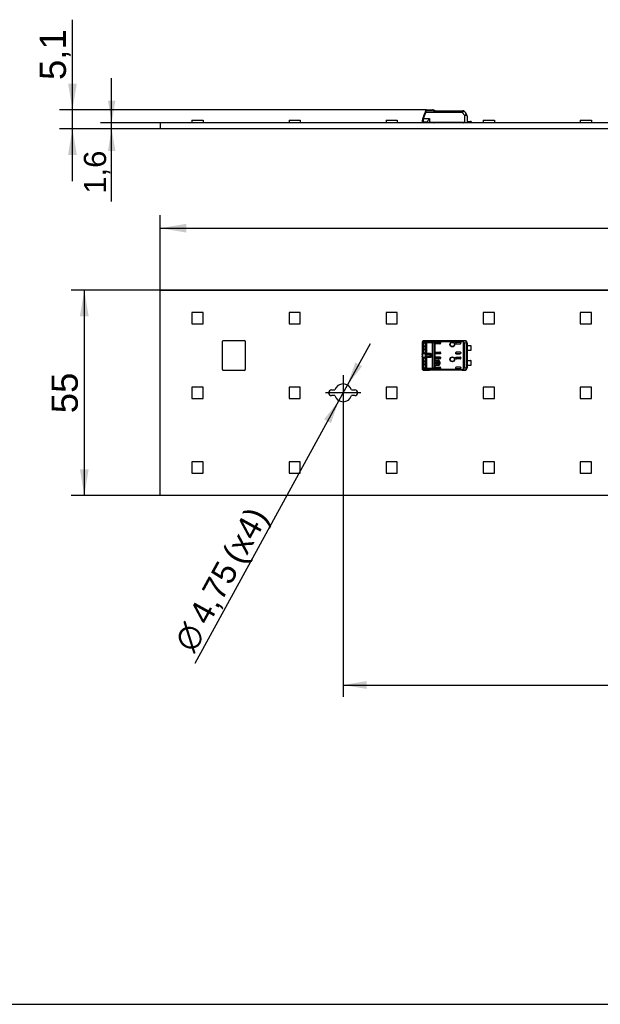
# Model space of a CAD drawing. Header units: millimetres. Extents: x 7 to 819, y 6 to 587.
# Tile 2 of 9: x 226 to 382, y 15 to 278. Entities that reach past the tile are written whole.
import ezdxf
from ezdxf.enums import TextEntityAlignment as Align
from ezdxf.lldxf.tags import DXFTag

# ---------------------------------------------------------------- set-up
doc = ezdxf.new("R2010")
doc.units = ezdxf.units.MM
doc.layers.add('Default', color=7, linetype='Continuous')
doc.layers.add('RECLED_280X55_33', color=7, linetype='Continuous')
doc.styles.add('SEACAD_Arial', font='arial.ttf')
doc.styles.add('SEACAD_Solid_Edge_ANSI1_Symbols', font='semeca1.ttf')
tags = doc.linetypes.add('CENTER2', pattern=[28.575, 19.05, -3.175, 3.175, -3.175]).pattern_tags.tags
tags[10:11] = [DXFTag(74, 4), DXFTag(75, 0), DXFTag(340, '0'), DXFTag(46, 0.0), DXFTag(50, 0.0), DXFTag(44, 0.0), DXFTag(45, 0.0)]
tags[8:9] = [DXFTag(74, 4), DXFTag(75, 0), DXFTag(340, '0'), DXFTag(46, 0.0), DXFTag(50, 0.0), DXFTag(44, 0.0), DXFTag(45, 0.0)]
tags[6:7] = [DXFTag(74, 4), DXFTag(75, 0), DXFTag(340, '0'), DXFTag(46, 0.0), DXFTag(50, 0.0), DXFTag(44, 0.0), DXFTag(45, 0.0)]
tags[4:5] = [DXFTag(74, 4), DXFTag(75, 0), DXFTag(340, '0'), DXFTag(46, 0.0), DXFTag(50, 0.0), DXFTag(44, 0.0), DXFTag(45, 0.0)]
doc.dimstyles.new('ISO', dxfattribs={"dimtxt": 5.95, "dimasz": 5.95, "dimexe": 2.975, "dimexo": 0, "dimgap": 1.4875, "dimtad": 1, "dimlfac": 0.333333, "dimtxsty": 'SEACAD_Arial', "dimblk1": '_SE_FILLED', "dimblk2": '_SE_FILLED', "dimsah": 1, "dimcen": 2.975, "dimadec": 0, "dimazin": 0, "dimtfac": 0.5, "dimtdec": 3, "dimtmove": 0, "dimatfit": 3, "dimfxl": 1, "dimtolj": 1, "dimarcsym": 0})

# ---------------------------------------------------------------- blocks, each defined once
blk = doc.blocks.new('SEANNOT_GROUP')
at = {"layer": 'Default', "color": 7, "linetype": 'CENTER2'}
for p, q in [((313.09, 183.06), (313.09, 173.61)), ((317.81, 178.34), (308.36, 178.34))]:
    blk.add_line(p, q, dxfattribs=at)
blk = doc.blocks.new('SE8')
at = {"layer": 'RECLED_280X55_33', "color": 7, "linetype": 'Continuous'}
for p, q in [((264.09, 205.84), (544.09, 205.84)), ((264.09, 150.84), (264.09, 205.84)), ((275.59, 199.84), (272.59, 199.84)), ((272.59, 199.84), (272.59, 196.84)), ((275.59, 196.84), (275.59, 199.84)), ((301.59, 199.84), (298.59, 199.84)), ((298.59, 199.84), (298.59, 196.84)), ((301.59, 196.84), (301.59, 199.84)), ((327.59, 199.84), (324.59, 199.84)), ((324.59, 199.84), (324.59, 196.84)), ((327.59, 196.84), (327.59, 199.84)), ((353.59, 199.84), (350.59, 199.84)), ((350.59, 199.84), (350.59, 196.84)), ((353.59, 196.84), (353.59, 199.84)), ((379.59, 199.84), (376.59, 199.84)), ((376.59, 199.84), (376.59, 196.84)), ((379.59, 196.84), (379.59, 199.84)), ((272.59, 196.84), (275.59, 196.84)), ((298.59, 196.84), (301.59, 196.84)), ((324.59, 196.84), (327.59, 196.84)), ((350.59, 196.84), (353.59, 196.84)), ((376.59, 196.84), (379.59, 196.84)), ((280.79, 184.54), (280.79, 192.14)), ((280.99, 192.34), (286.69, 192.34)), ((286.89, 192.14), (286.89, 184.54)), ((334.29, 191.88), (334.29, 191.13)), ((334.59, 191.09), (334.29, 191.13)), ((334.29, 191.13), (334.29, 190.69)), ((334.59, 190.69), (334.29, 190.69)), ((334.29, 190.69), (334.29, 189.99)), ((334.29, 189.99), (334.29, 189.58)), ((334.29, 189.99), (334.59, 189.99)), ((334.35, 192.04), (334.35, 191.48)), ((334.35, 191.48), (334.63, 191.41)), ((334.44, 192.08), (335.02, 192.06)), ((334.59, 191.09), (334.59, 190.69)), ((335.18, 190.69), (334.59, 190.69)), ((334.59, 190.69), (334.59, 189.99)), ((334.59, 189.99), (334.59, 189.59)), ((334.59, 189.99), (335.18, 189.99)), ((335.21, 192.26), (334.63, 192.28)), ((336.24, 192.28), (334.63, 192.28)), ((334.63, 191.8), (334.91, 191.7)), ((334.96, 191.8), (334.63, 191.8)), ((334.91, 191.7), (335.07, 191.7)), ((335.18, 189.49), (335.18, 191.19)), ((335.2, 188.92), (335.2, 191.75)), ((335.39, 191.75), (335.2, 191.75)), ((335.21, 192.26), (345, 192.26)), ((335.21, 192.26), (335.21, 192.26)), ((345, 192.26), (335.21, 192.26)), ((335.21, 192.26), (335.32, 192.1)), ((335.32, 192.1), (335.39, 191.88)), ((335.39, 191.88), (337.03, 191.88)), ((335.39, 191.88), (335.39, 191.75)), ((337.03, 191.75), (335.39, 191.75)), ((335.39, 191.75), (335.39, 188.92)), ((336.23, 192.28), (336.24, 192.28)), ((345.69, 192.29), (336.24, 192.29)), ((336.24, 192.29), (336.24, 192.28)), ((337.03, 191.75), (337.03, 191.88)), ((337.03, 184.92), (337.03, 191.75)), ((337.26, 191.97), (337.59, 192.17)), ((337.37, 191.83), (337.37, 184.84)), ((337.59, 192.17), (345.13, 192.17)), ((345.13, 191.99), (337.65, 191.99)), ((337.65, 191.97), (337.65, 191.69)), ((337.65, 191.65), (337.65, 191.69)), ((337.65, 191.65), (337.65, 189.03)), ((339.19, 191.89), (337.85, 191.89)), ((337.85, 191.89), (337.85, 191.89)), ((337.85, 191.89), (339.18, 191.89)), ((338.99, 191.45), (337.85, 191.45)), ((339.18, 191.89), (339.18, 191.64)), ((339.18, 191.89), (339.19, 191.89)), ((339.18, 191.64), (339.19, 191.65)), ((339.19, 191.89), (339.19, 191.65)), ((343.29, 191.59), (343.29, 191.89)), ((343.29, 191.89), (344.39, 191.89)), ((343.29, 191.89), (343.29, 191.89)), ((343.29, 191.59), (343.29, 191.89)), ((343.29, 191.89), (344.39, 191.89)), ((343.29, 191.59), (343.29, 191.59)), ((344.39, 191.39), (343.49, 191.39)), ((344.39, 191.89), (344.39, 191.89)), ((344.59, 191.69), (344.59, 191.59)), ((345.67, 192.27), (345, 192.26)), ((345, 192.26), (345, 192.26)), ((345.13, 191.99), (345.13, 192.17)), ((345.21, 192.15), (345.13, 191.99)), ((345.21, 192.15), (345.21, 192.16)), ((345.35, 185.01), (345.35, 191.66)), ((345.51, 191.66), (345.35, 191.66)), ((346.13, 191.67), (345.51, 191.66)), ((345.51, 191.66), (345.51, 185.01)), ((345.67, 192.27), (345.69, 192.29)), ((346.27, 191.67), (346.13, 191.67)), ((346.13, 185), (346.13, 191.67)), ((346.29, 191.69), (346.27, 191.69)), ((346.27, 191.69), (346.27, 191.67)), ((346.27, 191.67), (346.27, 185)), ((346.27, 191.67), (346.27, 191.67)), ((346.28, 189.71), (346.28, 190.96)), ((346.28, 190.96), (347.24, 190.96)), ((346.29, 191.69), (346.29, 190.96)), ((347.39, 189.76), (347.39, 190.91)), ((334.29, 189.55), (334.59, 189.59)), ((334.29, 189.58), (334.29, 189.55)), ((334.29, 189.55), (334.29, 188.76)), ((334.29, 188.73), (334.29, 188.76)), ((334.29, 187.92), (334.29, 187.94)), ((334.29, 187.92), (334.29, 187.13)), ((334.59, 187.09), (334.29, 187.13)), ((334.29, 187.13), (334.29, 186.69)), ((334.35, 189.19), (334.63, 189.26)), ((334.35, 189.19), (334.35, 187.48)), ((334.35, 187.48), (334.63, 187.41)), ((334.91, 188.97), (334.63, 188.87)), ((334.63, 188.87), (334.96, 188.88)), ((334.63, 187.8), (334.91, 187.7)), ((334.96, 187.8), (334.63, 187.8)), ((335.07, 188.98), (334.91, 188.97)), ((334.91, 187.7), (335.07, 187.7)), ((335.18, 185.49), (335.18, 187.19)), ((335.2, 188.92), (335.39, 188.92)), ((335.2, 184.92), (335.2, 187.75)), ((335.39, 187.75), (335.2, 187.75)), ((335.39, 188.8), (335.32, 188.58)), ((335.32, 188.58), (336.39, 188.58)), ((336.39, 188.09), (335.32, 188.09)), ((335.32, 188.09), (335.39, 187.88)), ((335.39, 188.92), (336.39, 188.92)), ((335.39, 188.92), (335.39, 188.8)), ((336.39, 188.8), (335.39, 188.8)), ((335.39, 187.88), (335.39, 187.75)), ((335.39, 187.88), (336.39, 187.88)), ((336.39, 187.75), (335.39, 187.75)), ((335.39, 187.75), (335.39, 184.92)), ((336.39, 188.8), (336.39, 188.92)), ((336.39, 188.58), (336.39, 188.8)), ((336.39, 188.09), (336.39, 188.58)), ((336.39, 187.88), (336.39, 188.09)), ((336.39, 187.75), (336.39, 187.88)), ((336.52, 188), (336.58, 188.23)), ((336.78, 188.48), (336.58, 188.45)), ((336.59, 188.33), (336.58, 188.45)), ((336.78, 188.2), (336.58, 188.23)), ((336.59, 188.31), (336.59, 188.33)), ((336.78, 188.48), (336.78, 188.2)), ((337.65, 188.98), (337.65, 189.03)), ((337.65, 188.98), (337.65, 187.69)), ((337.65, 187.65), (337.65, 187.69)), ((337.65, 187.65), (337.65, 185.03)), ((337.85, 189.23), (338.99, 189.23)), ((339.19, 188.78), (337.85, 188.78)), ((337.85, 188.78), (337.85, 188.78)), ((339.18, 188.78), (337.85, 188.78)), ((339.19, 187.89), (337.85, 187.89)), ((337.85, 187.89), (337.85, 187.89)), ((337.85, 187.89), (339.18, 187.89)), ((338.99, 187.45), (337.85, 187.45)), ((339.18, 188.78), (339.18, 189.03)), ((339.18, 189.03), (339.19, 189.03)), ((339.18, 188.78), (339.19, 188.78)), ((339.18, 187.64), (339.18, 187.89)), ((339.18, 187.89), (339.19, 187.89)), ((339.18, 187.64), (339.19, 187.65)), ((339.19, 189.03), (339.19, 188.78)), ((339.19, 187.89), (339.19, 187.65)), ((343.29, 188.78), (343.29, 189.09)), ((343.29, 189.09), (343.29, 188.78)), ((343.29, 189.09), (343.29, 189.09)), ((344.39, 188.78), (343.29, 188.78)), ((343.29, 188.78), (344.39, 188.78)), ((343.29, 188.78), (343.29, 188.78)), ((343.29, 187.59), (343.29, 187.89)), ((343.29, 187.89), (344.39, 187.89)), ((343.29, 187.89), (343.29, 187.59)), ((343.29, 187.89), (344.39, 187.89)), ((343.29, 187.89), (343.29, 187.89)), ((343.29, 187.59), (343.29, 187.59)), ((343.49, 189.29), (344.39, 189.29)), ((344.39, 187.39), (343.49, 187.39)), ((344.39, 188.78), (344.39, 188.78)), ((344.39, 187.89), (344.39, 187.89)), ((344.59, 189.09), (344.59, 188.98)), ((344.59, 187.69), (344.59, 187.59)), ((346.28, 189.71), (347.24, 189.71)), ((346.29, 189.71), (346.29, 186.96)), ((334.59, 186.69), (334.29, 186.69)), ((334.29, 186.69), (334.29, 185.99)), ((334.29, 185.99), (334.59, 185.99)), ((334.29, 185.99), (334.29, 185.58)), ((334.29, 185.55), (334.59, 185.59)), ((334.29, 185.58), (334.29, 185.55)), ((334.29, 185.55), (334.29, 184.79)), ((334.63, 185.27), (334.35, 185.2)), ((334.35, 185.19), (334.35, 184.64)), ((335.02, 184.61), (334.44, 184.6)), ((334.59, 187.09), (334.59, 186.69)), ((335.18, 186.69), (334.59, 186.69)), ((334.59, 186.69), (334.59, 185.99)), ((334.59, 185.99), (334.59, 185.59)), ((334.59, 185.99), (335.18, 185.99)), ((334.91, 184.97), (334.63, 184.87)), ((334.63, 184.87), (334.96, 184.88)), ((335.07, 184.98), (334.91, 184.97)), ((335.2, 184.92), (335.39, 184.92)), ((335.32, 184.57), (335.21, 184.42)), ((335.39, 184.8), (335.32, 184.57)), ((335.39, 184.92), (337.03, 184.92)), ((335.39, 184.92), (335.39, 184.8)), ((335.39, 184.8), (337.03, 184.8)), ((337.03, 184.8), (337.03, 184.92)), ((337.59, 184.5), (337.26, 184.7)), ((337.65, 184.7), (337.37, 184.84)), ((345.13, 184.5), (337.59, 184.5)), ((337.65, 184.98), (337.65, 185.03)), ((337.65, 184.98), (337.65, 184.7)), ((337.65, 184.7), (337.65, 184.68)), ((337.65, 184.68), (345.13, 184.68)), ((337.73, 185.84), (337.73, 186.84)), ((337.75, 186.84), (337.73, 186.84)), ((337.73, 185.84), (337.75, 185.84)), ((337.75, 185.84), (337.75, 186.84)), ((337.83, 186.27), (337.83, 186.41)), ((337.83, 186.41), (337.94, 186.41)), ((337.94, 186.27), (337.83, 186.27)), ((337.85, 185.23), (338.99, 185.23)), ((339.19, 184.78), (337.85, 184.78)), ((337.85, 184.78), (339.18, 184.78)), ((337.85, 184.78), (337.85, 184.78)), ((337.95, 187.06), (338.55, 187.06)), ((337.95, 187.06), (337.95, 187.04)), ((337.95, 187.04), (338.55, 187.04)), ((338.55, 185.64), (337.95, 185.64)), ((337.95, 185.64), (337.95, 185.61)), ((338.55, 185.61), (337.95, 185.61)), ((338.06, 186.41), (338.47, 186.41)), ((338.47, 186.27), (338.06, 186.27)), ((338.19, 186.14), (338.19, 186.01)), ((338.35, 186.01), (338.35, 186.14)), ((338.55, 187.04), (338.55, 187.06)), ((338.55, 185.61), (338.55, 185.64)), ((338.6, 186.41), (338.7, 186.41)), ((338.7, 186.27), (338.6, 186.27)), ((338.7, 186.41), (338.7, 186.83)), ((338.7, 186.83), (338.83, 186.83)), ((338.7, 185.85), (338.7, 186.27)), ((338.83, 185.85), (338.7, 185.85)), ((338.83, 186.83), (338.83, 185.85)), ((338.98, 186.64), (338.95, 186.64)), ((338.95, 186.64), (338.95, 186.04)), ((338.95, 186.04), (338.98, 186.04)), ((338.98, 186.64), (338.98, 186.04)), ((339.18, 185.03), (339.18, 184.78)), ((339.18, 185.03), (339.19, 185.03)), ((339.18, 184.78), (339.19, 184.78)), ((339.19, 185.03), (339.19, 184.78)), ((343.29, 184.78), (343.29, 185.09)), ((343.29, 185.09), (343.29, 185.09)), ((343.29, 184.78), (343.29, 185.09)), ((344.39, 184.78), (343.29, 184.78)), ((343.29, 184.78), (344.39, 184.78)), ((343.29, 184.78), (343.29, 184.78)), ((343.49, 185.29), (344.39, 185.29)), ((344.39, 184.78), (344.39, 184.78)), ((344.59, 185.09), (344.59, 184.98)), ((345.13, 184.5), (345.13, 184.68)), ((345.21, 184.52), (345.13, 184.68)), ((345.35, 185.01), (345.51, 185.01)), ((345.51, 185.01), (346.13, 185)), ((346.13, 185), (346.27, 185)), ((346.27, 185), (346.27, 185)), ((346.27, 185), (346.27, 184.99)), ((346.27, 184.99), (346.29, 184.99)), ((346.28, 185.71), (346.28, 186.96)), ((346.28, 186.96), (347.24, 186.96)), ((346.28, 185.71), (347.24, 185.71)), ((346.29, 185.71), (346.29, 184.99)), ((347.39, 185.76), (347.39, 186.91)), ((286.69, 184.34), (280.99, 184.34)), ((334.63, 184.4), (335.21, 184.41)), ((334.63, 184.4), (336.24, 184.4)), ((335.21, 184.42), (335.21, 184.41)), ((345, 184.42), (335.21, 184.42)), ((345, 184.41), (335.21, 184.41)), ((336.24, 184.4), (336.23, 184.4)), ((336.24, 184.4), (336.24, 184.39)), ((345.69, 184.39), (336.24, 184.39)), ((345, 184.41), (345, 184.42)), ((345, 184.41), (345.67, 184.4)), ((345.69, 184.39), (345.67, 184.4)), ((275.59, 179.84), (272.59, 179.84)), ((272.59, 179.84), (272.59, 176.84)), ((275.59, 176.84), (275.59, 179.84)), ((301.59, 179.84), (298.59, 179.84)), ((298.59, 179.84), (298.59, 176.84)), ((301.59, 176.84), (301.59, 179.84)), ((327.59, 179.84), (324.59, 179.84)), ((324.59, 179.84), (324.59, 176.84)), ((327.59, 176.84), (327.59, 179.84)), ((353.59, 179.84), (350.59, 179.84)), ((350.59, 179.84), (350.59, 176.84)), ((353.59, 176.84), (353.59, 179.84)), ((379.59, 179.84), (376.59, 179.84)), ((376.59, 179.84), (376.59, 176.84)), ((379.59, 176.84), (379.59, 179.84)), ((272.59, 176.84), (275.59, 176.84)), ((298.59, 176.84), (301.59, 176.84)), ((309.96, 179.09), (310.83, 179.09)), ((310.83, 177.59), (309.96, 177.59)), ((315.34, 179.09), (316.21, 179.09)), ((316.21, 177.59), (315.34, 177.59)), ((324.59, 176.84), (327.59, 176.84)), ((350.59, 176.84), (353.59, 176.84)), ((376.59, 176.84), (379.59, 176.84)), ((275.59, 159.84), (272.59, 159.84)), ((272.59, 159.84), (272.59, 156.84)), ((275.59, 156.84), (275.59, 159.84)), ((301.59, 159.84), (298.59, 159.84)), ((298.59, 159.84), (298.59, 156.84)), ((301.59, 156.84), (301.59, 159.84)), ((327.59, 159.84), (324.59, 159.84)), ((324.59, 159.84), (324.59, 156.84)), ((327.59, 156.84), (327.59, 159.84)), ((353.59, 159.84), (350.59, 159.84)), ((350.59, 159.84), (350.59, 156.84)), ((353.59, 156.84), (353.59, 159.84)), ((379.59, 159.84), (376.59, 159.84)), ((376.59, 159.84), (376.59, 156.84)), ((379.59, 156.84), (379.59, 159.84)), ((272.59, 156.84), (275.59, 156.84)), ((298.59, 156.84), (301.59, 156.84)), ((324.59, 156.84), (327.59, 156.84)), ((350.59, 156.84), (353.59, 156.84)), ((376.59, 156.84), (379.59, 156.84)), ((544.09, 150.84), (264.09, 150.84))]:
    blk.add_line(p, q, dxfattribs=at)
for centre, radius in [((342.34, 191.29), 0.657), ((342.34, 191.29), 0.586), ((342.34, 191.29), 0.552), ((342.34, 191.29), 0.55), ((342.34, 187.29), 0.657), ((342.34, 187.29), 0.586), ((342.34, 187.29), 0.552), ((342.34, 187.29), 0.55)]:
    blk.add_circle(centre, radius, dxfattribs=at)
for centre, radius, start, end in [((280.99, 192.14), 0.2, 90, 179.9987), ((286.69, 192.14), 0.2, 0, 90), ((335.03, 191.18), 0.741, 156.3608, 184.2684), ((334.65, 191.92), 0.364, 133.708, 182.4186), ((334.51, 192.06), 0.167, 132.1293, 188.1629), ((334.63, 191.94), 0.333, 89.1659, 133.9876), ((334.64, 192.08), 0.195, 92.0087, 181.5161), ((335.7, 191.1), 1.12, 164.1161, 180.7254), ((335.23, 192.05), 0.207, 95.1481, 176.8921), ((334.82, 191.78), 0.346, 26.1713, 53.8588), ((335.37, 191.86), 0.252, 101.6615, 161.5714), ((334.3, 191.5), 0.934, 15.762, 27.932), ((335.42, 191.63), 0.249, 96.8293, 150.7266), ((337.01, 192.25), 0.368, 273.1464, 312.1822), ((337.02, 192.58), 0.829, 270.6971, 294.9695), ((338.14, 190.68), 1.39, 110.5133, 123.6746), ((337.23, 191.95), 0.427, 6.3279, 31.9726), ((344.39, 191.59), 0.2, 270, 0), ((345.13, 191.96), 0.213, 68.6596, 92.1387), ((344.91, 191.65), 0.593, 1.8595, 59.9225), ((345.67, 191.67), 0.6, 0.0044, 89.9972), ((347.24, 190.71), 0.25, 53.1301, 90), ((347.24, 189.96), 0.25, 270, 306.8699), ((335.04, 189.49), 0.758, 175.9497, 203.3956), ((335.03, 187.18), 0.742, 156.3726, 184.2627), ((332.45, 188.34), 1.88, 347.923, 12.103), ((332.06, 188.34), 2.26, 350.3484, 9.6847), ((335.57, 189.55), 0.986, 178.1205, 197.0508), ((335.7, 187.1), 1.12, 164.1159, 180.7245), ((336.16, 188.34), 1.1, 158.1484, 201.8517), ((334.28, 189.18), 0.962, 333.0574, 344.1819), ((335.37, 188.83), 0.253, 199.2531, 258.4293), ((335.37, 187.84), 0.253, 101.5705, 160.7471), ((335.42, 189.04), 0.249, 209.2767, 263.1684), ((335.42, 187.63), 0.249, 96.8284, 150.7273), ((335.92, 188.29), 0.668, 354.1343, 1.3005), ((344.39, 189.09), 0.2, 0, 90), ((344.39, 187.59), 0.2, 270, 0), ((280.99, 184.54), 0.2, 179.9987, 270.0009), ((286.69, 184.54), 0.2, 270.0009, 0), ((335.03, 185.49), 0.741, 175.7637, 203.6318), ((334.67, 184.76), 0.378, 189.6947, 217.3605), ((334.63, 184.73), 0.334, 226.1008, 270.7779), ((334.64, 184.59), 0.195, 178.4846, 267.9947), ((335.55, 185.55), 0.97, 178.0249, 197.1465), ((334.82, 184.89), 0.346, 306.1301, 333.8376), ((335.23, 184.62), 0.207, 183.1147, 264.8365), ((334.3, 185.18), 0.935, 332.0828, 344.2359), ((335.38, 184.83), 0.262, 199.7317, 257.0474), ((335.42, 185.04), 0.249, 209.2716, 263.1726), ((337.02, 184.09), 0.832, 65.0685, 89.2655), ((337.01, 184.43), 0.363, 47.5953, 87.0776), ((337, 185.02), 0.416, 308.9398, 334.2406), ((336.82, 184.85), 0.848, 335.6734, 348.4245), ((337.95, 186.84), 0.226, 90, 180), ((337.95, 185.84), 0.226, 180, 270), ((337.95, 186.84), 0.2, 90, 180), ((337.95, 185.84), 0.2, 180, 270), ((338.27, 186.34), 0.337, 11.3273, 168.6727), ((338.27, 186.34), 0.337, 191.3273, 255.7958), ((338.27, 186.34), 0.217, 17.7847, 162.2153), ((338.27, 186.34), 0.217, 197.7847, 247.568), ((338.27, 186.34), 0.337, 284.2042, 348.6727), ((338.27, 186.34), 0.217, 292.432, 342.2153), ((338.55, 186.64), 0.426, 0, 90), ((338.55, 186.64), 0.4, 0, 90), ((338.55, 186.04), 0.4, 270, 0), ((338.55, 186.04), 0.426, 270, 0), ((344.39, 185.09), 0.2, 0, 90), ((345.14, 184.71), 0.213, 267.5513, 291.0362), ((344.93, 185.02), 0.581, 299.457, 358.84), ((345.67, 185), 0.6, 270.004, 359.9956), ((347.24, 186.71), 0.25, 53.1301, 90), ((347.24, 185.96), 0.25, 270, 306.8699), ((313.09, 178.34), 2.38, 18.4085, 161.5915), ((309.96, 178.34), 0.75, 90, 270), ((313.09, 178.34), 2.38, 198.4085, 341.5915), ((316.21, 178.34), 0.75, 270, 90)]:
    blk.add_arc(centre, radius, start, end, dxfattribs=at)
for centre, major_axis, ratio, start_param, end_param in [((334.49, 191.88), (-0.2, 0), 0.754543, 5.9935, 6.283069), ((334.44, 191.18), (0, -0.9), 0.34204, 3.132956, 3.443098), ((335.21, 192.06), (-0.005, -0.2), 0.939661, 3.166998, 4.734915), ((336.24, 191.69), (0, -0.6), 0.999962, 3.141593, 3.321418), ((337.85, 191.69), (0, -0.2), 0.999994, 3.141593, 4.712389), ((337.85, 191.69), (0, -0.2), 0.999994, 3.141593, 4.712389), ((337.85, 191.65), (0, -0.2), 0.999848, 4.712389, 6.283185), ((338.99, 191.65), (-0.141, -0.141), 0.999695, 0.785246, 2.356347), ((338.98, 191.64), (-0.141, -0.141), 0.999695, 1.570796, 2.356347), ((343.49, 191.59), (0.2, 0), 0.999848, 3.141593, 4.712389), ((343.49, 191.59), (0.2, 0), 0.999848, 3.141593, 4.712389), ((344.39, 191.69), (0, -0.2), 0.999994, 1.570796, 3.141593), ((344.39, 191.69), (0, -0.2), 0.999994, 1.57081, 3.141593), ((345.67, 191.67), (0.006, -0.6), 0.766027, 1.562157, 3.128038), ((345.69, 191.69), (-0.424, -0.424), 0.999924, 2.356207, 3.926956), ((334.96, 187.14), (0, 0.938), 0.34202, -0.859272, -0.576897), ((336.39, 188.42), (-0.2, 0), 0.821429, 3.324107, 4.712389), ((336.39, 188.25), (0.2, 0), 0.821429, 4.712389, 6.100671), ((337.85, 189.03), (0, 0.2), 0.999848, 0, 1.570796), ((337.85, 188.98), (0, 0.2), 0.999994, 1.570796, 3.141593), ((337.85, 188.98), (0, 0.2), 0.999994, 1.570796, 3.141593), ((337.85, 187.69), (0, -0.2), 0.999994, 3.141593, 4.712389), ((337.85, 187.69), (0, -0.2), 0.999994, 3.141593, 4.712389), ((337.85, 187.65), (0, -0.2), 0.999848, 4.712389, 6.283185), ((338.99, 189.03), (-0.141, 0.141), 0.999695, 3.926838, 5.497939), ((338.99, 187.65), (-0.141, -0.141), 0.999695, 0.785246, 2.356347), ((338.98, 189.03), (-0.141, 0.141), 0.999695, 3.926838, 4.712389), ((338.98, 187.64), (-0.141, -0.141), 0.999695, 1.570796, 2.356347), ((343.49, 189.09), (0.2, 0), 0.999848, 1.570796, 3.141593), ((343.49, 189.09), (0.2, 0), 0.999848, 1.570796, 3.141593), ((343.49, 187.59), (0.2, 0), 0.999848, 3.141593, 4.712389), ((343.49, 187.59), (0.2, 0), 0.999848, 3.141593, 4.712389), ((344.39, 188.98), (0, 0.2), 0.999994, 3.141593, 4.712389), ((344.39, 188.98), (0, 0.2), 0.999994, 3.141593, 4.712389), ((344.39, 187.69), (0, -0.2), 0.999994, 1.570796, 3.141593), ((344.39, 187.69), (0, -0.2), 0.999994, 1.570796, 3.141593), ((334.53, 184.64), (0.134, 0.148), 0.8975, 2.254597, 3.141388), ((334.44, 185.5), (0.001, 0.902), 0.342128, 2.840825, 3.150345), ((335.21, 184.61), (0.005, -0.2), 0.939661, 4.689874, 6.25773), ((337.85, 185.03), (0, 0.2), 0.999848, 0, 1.570796), ((337.85, 184.98), (0, 0.2), 0.999994, 1.570796, 3.141593), ((337.85, 184.98), (0, 0.2), 0.999994, 1.570796, 3.141593), ((338.99, 185.03), (-0.141, 0.141), 0.999695, 3.926839, 5.497939), ((338.98, 185.03), (-0.141, 0.141), 0.999695, 3.932239, 4.712389), ((343.49, 185.09), (0.2, 0), 0.999848, 1.570796, 3.141593), ((343.49, 185.09), (0.2, 0), 0.999848, 1.570796, 3.141593), ((344.39, 184.98), (0, 0.2), 0.999994, 3.141593, 4.712389), ((344.39, 184.98), (0, 0.2), 0.999994, 3.141593, 4.712375), ((345.67, 185), (-0.006, -0.6), 0.766027, 0.013567, 1.579437), ((345.69, 184.99), (-0.424, 0.424), 0.999924, 2.35623, 3.926978), ((336.24, 184.99), (0, -0.6), 0.999962, 6.103357, 6.283185)]:
    blk.add_ellipse(centre, major_axis=major_axis, ratio=ratio, start_param=start_param, end_param=end_param, dxfattribs=at)
for points, degree, knots in [([(334.35, 192.04), (334.34, 192.03), (334.32, 192.02), (334.31, 191.99), (334.29, 191.96), (334.29, 191.92), (334.29, 191.9), (334.29, 191.88)], 3, [0, 0, 0, 0, 0.206395, 0.408543, 0.607471, 0.804252, 1, 1, 1, 1]), ([(334.91, 191.7), (334.9, 191.7), (334.87, 191.7), (334.83, 191.68), (334.8, 191.66), (334.75, 191.61), (334.69, 191.54), (334.65, 191.45), (334.63, 191.41)], 3, [0, 0, 0, 0, 0.13162, 0.259649, 0.384096, 0.504969, 0.752582, 1, 1, 1, 1]), ([(334.96, 191.8), (335.05, 191.79), (335.12, 191.62), (335.18, 191.44), (335.18, 191.19)], 2, [0, 0, 0, 0.5, 0.5, 1, 1, 1]), ([(345.13, 192.17), (345.12, 192.18), (345.12, 192.2), (345.1, 192.23), (345.08, 192.24), (345.04, 192.25), (345.01, 192.26), (345, 192.26)], 3, [0, 0, 0, 0, 0.264912, 0.488067, 0.676456, 0.841557, 1, 1, 1, 1]), ([(345, 192.26), (345.01, 192.26), (345.04, 192.26), (345.08, 192.26), (345.11, 192.25), (345.15, 192.23), (345.18, 192.21), (345.2, 192.18), (345.21, 192.16)], 3, [0, 0, 0, 0, 0.122214, 0.238699, 0.352338, 0.466231, 0.68875, 1, 1, 1, 1]), ([(334.63, 189.26), (334.64, 189.24), (334.66, 189.2), (334.69, 189.14), (334.73, 189.09), (334.77, 189.04), (334.82, 189), (334.86, 188.98), (334.9, 188.98), (334.91, 188.97)], 3, [0, 0, 0, 0, 0.119189, 0.246257, 0.381214, 0.524065, 0.674813, 0.833458, 1, 1, 1, 1]), ([(334.91, 187.7), (334.9, 187.7), (334.87, 187.7), (334.83, 187.68), (334.8, 187.66), (334.75, 187.61), (334.69, 187.54), (334.65, 187.45), (334.63, 187.41)], 3, [0, 0, 0, 0, 0.13162, 0.259649, 0.384096, 0.504969, 0.752582, 1, 1, 1, 1]), ([(335.18, 189.49), (335.18, 189.24), (335.12, 189.06), (335.05, 188.88), (334.96, 188.88)], 2, [0, 0, 0, 0.5, 0.5, 1, 1, 1]), ([(334.96, 187.8), (335.05, 187.79), (335.12, 187.62), (335.18, 187.44), (335.18, 187.19)], 2, [0, 0, 0, 0.5, 0.5, 1, 1, 1]), ([(335.32, 188.58), (335.31, 188.57), (335.3, 188.55), (335.28, 188.51), (335.26, 188.47), (335.25, 188.42), (335.25, 188.37), (335.25, 188.31), (335.25, 188.26), (335.26, 188.21), (335.28, 188.16), (335.3, 188.12), (335.31, 188.1), (335.32, 188.09)], 3, [0, 0, 0, 0, 0.095482, 0.187791, 0.277611, 0.365684, 0.452798, 0.539767, 0.627407, 0.716518, 0.80786, 0.90214, 1, 1, 1, 1]), ([(336.39, 188.92), (336.53, 188.91), (336.64, 188.79), (336.69, 188.73), (336.73, 188.65), (336.76, 188.57), (336.78, 188.48)], 2, [0, 0, 0, 0.5, 0.5, 0.75, 0.75, 1, 1, 1]), ([(336.58, 188.45), (336.58, 188.47), (336.57, 188.52), (336.55, 188.6), (336.52, 188.66), (336.49, 188.72), (336.46, 188.76), (336.42, 188.79), (336.4, 188.79), (336.39, 188.8)], 3, [0, 0, 0, 0, 0.180622, 0.363866, 0.549849, 0.69593, 0.816556, 0.915955, 1, 1, 1, 1]), ([(336.78, 188.2), (336.74, 188.01), (336.64, 187.89), (336.59, 187.83), (336.52, 187.79), (336.46, 187.76), (336.39, 187.75)], 2, [0, 0, 0, 0.5, 0.5, 0.75, 0.75, 1, 1, 1]), ([(336.39, 187.88), (336.39, 187.88), (336.41, 187.88), (336.43, 187.89), (336.46, 187.91), (336.49, 187.95), (336.5, 187.98), (336.52, 188)], 3, [0, 0, 0, 0, 0.116292, 0.245911, 0.39736, 0.643352, 1, 1, 1, 1]), ([(334.29, 184.79), (334.29, 184.78), (334.29, 184.74), (334.3, 184.7), (334.32, 184.66), (334.34, 184.65), (334.35, 184.64)], 3, [0, 0, 0, 0, 0.244606, 0.491396, 0.742515, 1, 1, 1, 1]), ([(334.63, 184.87), (334.55, 184.87), (334.48, 184.96), (334.4, 185.04), (334.35, 185.19)], 2, [0, 0, 0, 0.5, 0.5, 1, 1, 1]), ([(334.63, 185.27), (334.64, 185.24), (334.66, 185.2), (334.69, 185.14), (334.73, 185.09), (334.77, 185.04), (334.82, 185), (334.86, 184.98), (334.9, 184.98), (334.91, 184.97)], 3, [0, 0, 0, 0, 0.119171, 0.246227, 0.381178, 0.524029, 0.674783, 0.83344, 1, 1, 1, 1]), ([(335.18, 185.49), (335.18, 185.24), (335.12, 185.06), (335.05, 184.88), (334.96, 184.88)], 2, [0, 0, 0, 0.5, 0.5, 1, 1, 1]), ([(345.21, 184.52), (345.2, 184.5), (345.19, 184.48), (345.16, 184.45), (345.13, 184.43), (345.08, 184.41), (345.03, 184.41), (345, 184.41)], 3, [0, 0, 0, 0, 0.233305, 0.418726, 0.557587, 0.771407, 1, 1, 1, 1]), ([(345, 184.42), (345.01, 184.42), (345.03, 184.42), (345.06, 184.42), (345.08, 184.43), (345.1, 184.44), (345.11, 184.46), (345.12, 184.48), (345.12, 184.49), (345.13, 184.5)], 3, [0, 0, 0, 0, 0.113395, 0.227464, 0.348898, 0.483291, 0.634809, 0.806373, 1, 1, 1, 1])]:
    blk.add_open_spline(points, degree=degree, knots=knots, dxfattribs=at)
for points, degree in [([(334.35, 191.48), (334.46, 191.8), (334.63, 191.8)], 2), ([(337.65, 191.97), (337.65, 191.98), (337.65, 191.98), (337.65, 191.99), (337.65, 191.99), (337.65, 191.99)], 3), ([(345.13, 191.99), (345.18, 191.96), (345.26, 191.9), (345.33, 191.79), (345.35, 191.71), (345.35, 191.66)], 3), ([(334.63, 188.87), (334.46, 188.87), (334.35, 189.19)], 2), ([(334.35, 187.48), (334.46, 187.8), (334.63, 187.8)], 2), ([(345.35, 185.01), (345.35, 184.96), (345.33, 184.88), (345.26, 184.77), (345.18, 184.71), (345.13, 184.68)], 3)]:
    blk.add_open_spline(points, degree=degree, dxfattribs=at)
blk.add_rational_spline([(337.37, 191.83), (337.34, 191.89), (337.3, 191.94), (337.26, 191.97)], [1.05939443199, 0.980194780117, 0.980201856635, 1.05941566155], degree=3, dxfattribs=at)
blk = doc.blocks.new('SE9')
at = {"layer": 'RECLED_280X55_33', "color": 7, "linetype": 'Continuous'}
for p, q in [((335.02, 253.43), (334.44, 251.83)), ((334.63, 251.77), (335.21, 253.37)), ((334.96, 253.26), (334.63, 252.36)), ((335.13, 253.72), (335.02, 253.43)), ((335.2, 253.93), (335.13, 253.72)), ((335.21, 253.41), (335.21, 253.37)), ((345, 253.41), (335.21, 253.41)), ((345, 253.37), (335.21, 253.37)), ((335.39, 254.06), (336.39, 254.06)), ((335.39, 254.06), (337.03, 254.06)), ((335.39, 254.06), (335.39, 254.01)), ((335.39, 254.01), (337.03, 254.01)), ((337.03, 254.01), (337.03, 254.06)), ((337.65, 253.76), (337.37, 253.95)), ((345.13, 253.65), (337.59, 253.65)), ((337.65, 253.76), (345.13, 253.76)), ((345, 253.37), (345, 253.41)), ((345, 253.37), (345.67, 252.57)), ((345.13, 253.65), (345.13, 253.76)), ((345.35, 253.76), (345.13, 253.76)), ((345.51, 253.69), (345.82, 253.32)), ((346.13, 252.95), (345.82, 253.32)), ((462.04, 252.95), (462.67, 253.69)), ((462.35, 253.32), (462.04, 252.95)), ((462.5, 252.57), (463.17, 253.37)), ((463.05, 253.76), (462.82, 253.76)), ((463.05, 253.76), (470.52, 253.76)), ((463.05, 253.76), (463.05, 253.65)), ((470.58, 253.65), (463.05, 253.65)), ((463.17, 253.41), (463.17, 253.37)), ((463.17, 253.41), (472.96, 253.41)), ((472.96, 253.37), (463.17, 253.37)), ((470.8, 253.95), (470.52, 253.76)), ((471.14, 254.06), (472.78, 254.06)), ((471.14, 254.06), (471.14, 254.01)), ((472.78, 254.01), (471.14, 254.01)), ((471.79, 254.06), (472.78, 254.06)), ((472.78, 254.01), (472.78, 254.06)), ((472.96, 253.37), (472.96, 253.41)), ((472.96, 253.37), (473.54, 251.77)), ((473.04, 253.72), (472.97, 253.93)), ((473.15, 253.43), (473.04, 253.72)), ((473.15, 253.43), (473.15, 253.42)), ((473.73, 251.83), (473.15, 253.43)), ((473.54, 252.36), (473.21, 253.26)), ((544.09, 250.61), (264.09, 250.61)), ((264.09, 250.61), (264.09, 249.01)), ((272.59, 251.27), (272.59, 250.61)), ((272.59, 251.27), (275.59, 251.27)), ((275.59, 251.27), (275.59, 250.61)), ((298.59, 251.27), (298.59, 250.61)), ((298.59, 251.27), (301.59, 251.27)), ((301.59, 251.27), (301.59, 250.61)), ((324.59, 251.27), (324.59, 250.61)), ((324.59, 251.27), (327.59, 251.27)), ((327.59, 251.27), (327.59, 250.61)), ((334.29, 251.27), (334.29, 251.23)), ((334.29, 251.23), (334.29, 250.96)), ((334.34, 250.71), (334.34, 250.83)), ((334.34, 250.71), (334.34, 250.61)), ((334.44, 251.83), (334.35, 251.58)), ((334.49, 251.1), (334.49, 250.76)), ((335.64, 250.76), (334.49, 250.76)), ((334.63, 251.77), (336.24, 251.77)), ((335.64, 250.66), (335.64, 250.85)), ((335.64, 250.66), (336.24, 250.66)), ((336.04, 250.61), (336.04, 250.66)), ((336.24, 251.77), (336.23, 251.76)), ((336.24, 251.77), (336.24, 250.66)), ((345.69, 250.66), (336.24, 250.66)), ((336.64, 250.66), (336.69, 250.61)), ((336.77, 250.66), (336.77, 250.61)), ((337.59, 250.66), (337.59, 250.65)), ((345.34, 250.66), (345.34, 250.61)), ((345.69, 250.66), (345.67, 252.57)), ((345.69, 250.66), (346.29, 250.66)), ((346.27, 252.38), (346.27, 252.57)), ((346.27, 252.38), (346.29, 250.66)), ((346.28, 250.91), (347.24, 250.91)), ((346.29, 250.76), (347.24, 250.76)), ((347.24, 250.76), (347.24, 250.91)), ((347.39, 250.91), (347.24, 250.91)), ((347.39, 250.91), (347.39, 250.71)), ((347.39, 250.61), (347.39, 250.71)), ((350.59, 251.27), (350.59, 250.61)), ((350.59, 251.27), (353.59, 251.27)), ((353.59, 251.27), (353.59, 250.61)), ((376.59, 251.27), (376.59, 250.61)), ((376.59, 251.27), (379.59, 251.27)), ((379.59, 251.27), (379.59, 250.61)), ((402.59, 251.27), (402.59, 250.61)), ((402.59, 251.27), (405.59, 251.27)), ((405.59, 251.27), (405.59, 250.61)), ((428.59, 251.27), (428.59, 250.61)), ((428.59, 251.27), (431.59, 251.27)), ((431.59, 251.27), (431.59, 250.61)), ((454.59, 251.27), (454.59, 250.61)), ((454.59, 251.27), (457.59, 251.27)), ((457.59, 251.27), (457.59, 250.61)), ((460.94, 250.91), (460.79, 250.91)), ((460.79, 250.71), (460.79, 250.91)), ((460.79, 250.71), (460.79, 250.61)), ((461.89, 250.91), (460.94, 250.91)), ((460.94, 250.91), (460.94, 250.76)), ((460.94, 250.76), (461.89, 250.76)), ((461.89, 250.66), (461.9, 252.38)), ((461.89, 250.66), (462.49, 250.66)), ((461.9, 252.57), (461.9, 252.38)), ((462.5, 252.57), (462.49, 250.66)), ((462.49, 250.66), (471.94, 250.66)), ((470.58, 250.66), (470.58, 250.65)), ((471.41, 250.61), (471.41, 250.66)), ((471.49, 250.61), (471.54, 250.66)), ((471.94, 251.76), (471.94, 251.77)), ((471.94, 250.66), (471.94, 251.77)), ((471.94, 251.77), (473.54, 251.77)), ((471.94, 250.66), (472.54, 250.66)), ((472.14, 250.66), (472.14, 250.61)), ((472.54, 250.85), (472.54, 250.66)), ((473.69, 250.76), (472.54, 250.76)), ((472.54, 250.76), (473.69, 250.76)), ((473.64, 251.44), (473.66, 251.45)), ((473.69, 250.76), (473.69, 251.1)), ((473.83, 251.58), (473.73, 251.83)), ((473.84, 250.83), (473.84, 250.71)), ((473.84, 250.61), (473.84, 250.71)), ((473.89, 251.23), (473.88, 251.24)), ((473.89, 251.23), (473.89, 251.27)), ((473.89, 250.96), (473.89, 251.23)), ((480.59, 251.27), (480.59, 250.61)), ((480.59, 251.27), (483.59, 251.27)), ((483.59, 251.27), (483.59, 250.61)), ((506.59, 251.27), (506.59, 250.61)), ((506.59, 251.27), (509.59, 251.27)), ((509.59, 251.27), (509.59, 250.61)), ((532.59, 251.27), (532.59, 250.61)), ((532.59, 251.27), (535.59, 251.27)), ((535.59, 251.27), (535.59, 250.61)), ((544.09, 250.61), (544.09, 249.01)), ((544.09, 249.01), (264.09, 249.01))]:
    blk.add_line(p, q, dxfattribs=at)
for centre, radius, start, end in [((335.39, 253.86), 0.2, 89.9999, 160.0013), ((228.87, 285.24), 111.01, 343.3355, 343.5284), ((244.48, 280.99), 94.82, 343.3159, 343.4717), ((337.03, 253.46), 0.599, 70.0532, 90.0353), ((337.03, 253.66), 0.353, 49.1183, 89.2986), ((337.07, 253.54), 0.505, 54.9192, 71.2837), ((351.06, 270.14), 21.3, 229.5934, 230.7726), ((345.09, 253.22), 0.432, 73.941, 85.5261), ((345.22, 257.6), 3.85, 268.7942, 271.9722), ((344.36, 259.03), 5.47, 279.0168, 282.1031), ((345.35, 253.56), 0.2, 39.9942, 90), ((345.35, 253.56), 0.195, 39.8419, 82.6607), ((344.36, 259.03), 5.47, 282.1031, 282.1646), ((462.82, 253.57), 0.186, 96.4679, 141.5817), ((462.27, 250.69), 3.02, 76.7879, 82.3663), ((462.82, 253.56), 0.2, 90, 93.5878), ((462.96, 257.74), 3.98, 268.0946, 271.1602), ((463.07, 253.26), 0.39, 93.1474, 105.8997), ((497.86, 221.67), 42.03, 129.8729, 130.4659), ((471.14, 253.46), 0.6, 119.8297, 124.5071), ((471.1, 253.54), 0.513, 108.7166, 124.9749), ((471.15, 253.66), 0.357, 90.9581, 130.614), ((471.14, 253.46), 0.6, 90.0001, 110.2805), ((472.78, 253.86), 0.2, 20.0008, 90), ((577.28, 285.04), 109, 196.5368, 196.6723), ((574.07, 283.69), 105.54, 196.4672, 196.67), ((335.29, 251.23), 1, 160.0102, 179.9804), ((335.45, 251.19), 1.16, 161.3406, 178.3794), ((334.49, 250.96), 0.2, 180, 269.9998), ((334.49, 250.51), 0.25, 90, 126.8699), ((332.54, 246.17), 5.98, 69.5265, 71.4387), ((335.73, 251.1), 1.24, 163.9848, 179.9522), ((312.2, 258.13), 23.31, 343.3348, 344.1613), ((337.39, 251.21), 0.6, 270, 290.2964), ((337.39, 251.21), 0.6, 290.2965, 293.5565), ((345.34, 251.21), 0.6, 246.4435, 270), ((345.67, 252.56), 0.6, 0.5, 40), ((347.24, 250.51), 0.25, 53.1301, 90), ((460.94, 250.51), 0.25, 90, 126.8699), ((462.5, 252.56), 0.6, 140, 179.5), ((462.84, 251.21), 0.6, 270, 293.5565), ((470.79, 251.21), 0.6, 246.4435, 249.7036), ((470.79, 251.21), 0.6, 249.7036, 270), ((475.7, 245.99), 6.17, 108.5955, 110.4484), ((445.53, 243.42), 29.23, 15.9239, 16.5831), ((472.46, 251.1), 1.23, 359.9528, 16.1055), ((473.69, 250.96), 0.2, 270, 0), ((473.69, 250.51), 0.25, 53.1301, 90), ((472.89, 251.23), 1, 0.006, 19.9937)]:
    blk.add_arc(centre, radius, start, end, dxfattribs=at)
for centre, major_axis, ratio, start_param, end_param in [((335.21, 253.36), (0.188, -0.068), 0.0082, 1.573725, 3.141593), ((345.13, 253.56), (0, -0.2), 0.460753, 1.946366, 3.141593), ((463.05, 253.56), (0, -0.2), 0.460891, 3.141472, 4.202595), ((472.96, 253.36), (0.188, 0.068), 0.0082, 0, 1.567917), ((334.49, 251.23), (0.2, 0), 0.65625, 3.141545, 4.712389), ((334.53, 251.51), (-0.188, 0.068), 0.296455, 0.000046, 1.678448), ((345.67, 252.56), (-0.46, -0.386), 0.006685, 3.140919, 4.706789), ((345.67, 252.56), (0.6, 0.005), 0.008726, 0, 1.570727), ((462.5, 252.56), (0.6, -0.005), 0.008726, 1.570846, 3.141593), ((462.5, 252.56), (0.46, -0.386), 0.006685, 1.576384, 3.142265), ((473.69, 251.23), (0.2, 0), 0.65625, 4.712389, 6.283069)]:
    blk.add_ellipse(centre, major_axis=major_axis, ratio=ratio, start_param=start_param, end_param=end_param, dxfattribs=at)
for points, knots in [([(335.21, 253.41), (335.16, 253.42), (335.12, 253.43), (335.05, 253.44), (335.03, 253.44), (335.02, 253.43)], [0, 0, 0, 0, 0.5, 0.5, 1, 1, 1, 1]), ([(335.2, 253.93), (335.21, 253.96), (335.24, 253.98), (335.31, 254.01), (335.35, 254.02), (335.39, 254.01)], [0, 0, 0, 0, 0.5, 0.5, 1, 1, 1, 1]), ([(345, 253.41), (345.01, 253.41), (345.03, 253.42), (345.06, 253.44), (345.08, 253.47), (345.1, 253.51), (345.11, 253.55), (345.12, 253.6), (345.12, 253.63), (345.13, 253.65)], [0, 0, 0, 0, 0.113395, 0.227464, 0.348898, 0.483291, 0.634809, 0.806373, 1, 1, 1, 1]), ([(345.21, 253.63), (345.2, 253.61), (345.19, 253.56), (345.16, 253.5), (345.13, 253.45), (345.08, 253.4), (345.03, 253.38), (345, 253.37)], [0, 0, 0, 0, 0.233305, 0.418726, 0.557587, 0.771407, 1, 1, 1, 1]), ([(463.17, 253.37), (463.15, 253.38), (463.09, 253.4), (463, 253.49), (462.98, 253.57), (462.96, 253.63)], [0, 0, 0, 0, 0.238834, 0.466357, 1, 1, 1, 1]), ([(463.05, 253.65), (463.05, 253.62), (463.05, 253.58), (463.07, 253.52), (463.09, 253.47), (463.13, 253.43), (463.16, 253.42), (463.17, 253.41)], [0, 0, 0, 0, 0.264912, 0.488067, 0.676456, 0.841557, 1, 1, 1, 1]), ([(470.58, 253.65), (470.58, 253.66), (470.57, 253.68), (470.56, 253.71), (470.54, 253.73), (470.53, 253.75), (470.53, 253.76), (470.52, 253.76), (470.52, 253.76)], [0, 0, 0, 0, 0.194806, 0.378183, 0.550239, 0.71111, 0.860962, 1, 1, 1, 1]), ([(472.78, 254.01), (472.82, 254.02), (472.87, 254.01), (472.93, 253.98), (472.96, 253.96), (472.97, 253.93)], [0, 0, 0, 0, 0.5, 0.5, 1, 1, 1, 1]), ([(473.15, 253.43), (473.15, 253.44), (473.13, 253.44), (473.06, 253.43), (473.01, 253.42), (472.96, 253.41)], [0, 0, 0, 0, 0.5, 0.5, 1, 1, 1, 1]), ([(336.23, 251.76), (336.12, 251.62), (336.01, 251.48), (335.92, 251.35), (335.85, 251.26), (335.79, 251.17), (335.74, 251.09), (335.71, 251.03), (335.67, 250.98), (335.66, 250.93), (335.64, 250.9), (335.64, 250.87), (335.64, 250.85)], [0, 0, 0, 0, 0.403375, 0.403375, 0.403375, 0.670277, 0.670277, 0.670277, 0.867355, 0.867355, 0.867355, 1, 1, 1, 1]), ([(472.54, 250.85), (472.54, 250.88), (472.52, 250.92), (472.5, 250.96), (472.48, 251.02), (472.44, 251.08), (472.39, 251.15), (472.33, 251.25), (472.26, 251.35), (472.18, 251.45), (472.1, 251.55), (472.02, 251.66), (471.94, 251.76)], [0, 0, 0, 0, 0.175168, 0.175168, 0.175168, 0.395846, 0.395846, 0.395846, 0.706062, 0.706062, 0.706062, 1, 1, 1, 1]), ([(473.66, 251.45), (473.71, 251.47), (473.75, 251.49), (473.82, 251.54), (473.83, 251.56), (473.83, 251.58)], [0, 0, 0, 0, 0.5, 0.5, 1, 1, 1, 1])]:
    blk.add_open_spline(points, degree=3, knots=knots, dxfattribs=at)
for points, degree in [([(335.32, 253.77), (335.24, 253.78), (335.14, 253.77), (335.13, 253.72)], 3), ([(337.37, 253.95), (337.35, 253.97), (337.3, 253.96), (337.26, 253.93)], 3), ([(337.65, 253.76), (337.63, 253.76), (337.61, 253.71), (337.59, 253.65)], 3), ([(345.38, 253.76), (345.38, 253.76), (345.37, 253.76), (345.37, 253.76)], 3), ([(462.81, 253.76), (462.8, 253.76), (462.8, 253.76), (462.8, 253.76)], 3), ([(462.81, 253.76), (462.8, 253.76), (462.8, 253.76), (462.8, 253.76)], 3), ([(462.97, 253.66), (462.96, 253.64), (462.96, 253.63)], 2), ([(472.86, 253.77), (472.94, 253.79), (473.03, 253.77), (473.04, 253.72)], 3)]:
    blk.add_open_spline(points, degree=degree, dxfattribs=at)
for points, weights in [([(337.37, 253.95), (337.37, 253.96), (337.36, 253.96), (337.36, 253.96)], [1.05939443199, 1.04960628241, 1.04102794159, 1.03365940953]), ([(470.8, 253.95), (470.83, 253.97), (470.87, 253.96), (470.92, 253.93)], [1.05939443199, 0.980194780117, 0.980201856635, 1.05941566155])]:
    blk.add_rational_spline(points, weights, degree=3, dxfattribs=at)
blk = doc.blocks.new('DMBLK17')
at = {"layer": 'Default', "linetype": 'Continuous'}
for points in [[(271.09, 223.56), (264.09, 222.39), (271.09, 221.23)], [(537.09, 223.56), (537.09, 221.23), (544.09, 222.39)]]:
    blk.add_hatch(color=7, dxfattribs=at).paths.add_polyline_path(points)
at = {"layer": 'Default', "color": 7, "linetype": 'Continuous'}
for p, q in [((264.09, 205.84), (264.09, 225.89)), ((544.09, 205.84), (544.09, 225.89)), ((264.09, 222.39), (544.09, 222.39))]:
    blk.add_line(p, q, dxfattribs=at)
at = {"layer": 'Default', "color": 7, "linetype": 'Continuous', "style": 'SEACAD_Arial'}
blk.add_text('280', height=7, dxfattribs=at).set_placement((395.87, 231.14), align=Align.TOP_LEFT)
blk = doc.blocks.new('_SE_FILLED')
at = {"color": 0}
blk.add_line((0, 0), (-1, 0), dxfattribs=at)
blk.add_solid([(0, 0), (-1, -0.1665), (-1, 0.1665), (0, 0)], dxfattribs=at)
blk = doc.blocks.new('DMBLK18')
at = {"layer": 'Default', "linetype": 'Continuous'}
for points in [[(242.59, 198.84), (244.92, 198.84), (243.76, 205.84)], [(242.59, 157.84), (243.76, 150.84), (244.92, 157.84)]]:
    blk.add_hatch(color=7, dxfattribs=at).paths.add_polyline_path(points)
at = {"layer": 'Default', "color": 7, "linetype": 'Continuous'}
for p, q in [((544.09, 205.84), (240.26, 205.84)), ((243.76, 205.84), (243.76, 150.84)), ((544.09, 150.84), (240.26, 150.84))]:
    blk.add_line(p, q, dxfattribs=at)
at = {"layer": 'Default', "color": 7, "linetype": 'Continuous', "style": 'SEACAD_Arial'}
blk.add_text('55', height=7, rotation=90, dxfattribs=at).set_placement((235.01, 172.86), align=Align.TOP_LEFT)
blk = doc.blocks.new('DMBLK19')
at = {"layer": 'Default', "linetype": 'Continuous'}
for points in [[(319.39, 99.08), (319.39, 101.18), (313.09, 100.13)], [(488.79, 99.08), (495.09, 100.13), (488.79, 101.18)]]:
    blk.add_hatch(color=7, dxfattribs=at).paths.add_polyline_path(points)
at = {"layer": 'Default', "color": 7, "linetype": 'Continuous'}
for p, q in [((313.09, 178.34), (313.09, 96.98)), ((495.09, 175.96), (495.09, 96.98)), ((313.09, 100.13), (495.09, 100.13))]:
    blk.add_line(p, q, dxfattribs=at)
at = {"layer": 'Default', "color": 7, "linetype": 'Continuous', "style": 'SEACAD_Arial'}
blk.add_text('182', height=6.3, dxfattribs=at).set_placement((396.69, 108.01), align=Align.TOP_LEFT)
blk = doc.blocks.new('DMBLK20')
at = {"layer": 'Default', "linetype": 'Continuous'}
for points in [[(318.18, 185.44), (316.34, 186.45), (314.23, 180.42)], [(309.83, 170.23), (311.94, 176.25), (307.99, 171.24)]]:
    blk.add_hatch(color=7, dxfattribs=at).paths.add_polyline_path(points)
at = {"layer": 'Default', "color": 7, "linetype": 'Continuous'}
for p, q in [((320.29, 191.47), (311.94, 176.25)), ((311.94, 176.25), (273.33, 105.9))]:
    blk.add_line(p, q, dxfattribs=at)
for s, style, p in [('(x4)', 'SEACAD_Arial', (280.38, 135.11)), ('4,75', 'SEACAD_Arial', (271.47, 118.88)), ('O', 'SEACAD_Solid_Edge_ANSI1_Symbols', (267.49, 111.62))]:
    blk.add_text(s, height=6.3, rotation=61.2427, dxfattribs=dict(at, style=style)).set_placement(p, align=Align.TOP_LEFT)
blk = doc.blocks.new('DMBLK21')
at = {"layer": 'Default', "linetype": 'Continuous'}
for points in [[(239.42, 261.06), (240.59, 254.06), (241.75, 261.06)], [(239.42, 242.01), (241.75, 242.01), (240.59, 249.01)]]:
    blk.add_hatch(color=7, dxfattribs=at).paths.add_polyline_path(points)
at = {"layer": 'Default', "color": 7, "linetype": 'Continuous'}
for p, q in [((240.59, 235.01), (240.59, 278.2)), ((335.39, 254.06), (237.09, 254.06)), ((264.09, 249.01), (237.09, 249.01))]:
    blk.add_line(p, q, dxfattribs=at)
at = {"layer": 'Default', "color": 7, "linetype": 'Continuous', "style": 'SEACAD_Arial'}
blk.add_text('5,1', height=7, rotation=90, dxfattribs=at).set_placement((231.84, 262.05), align=Align.TOP_LEFT)
blk = doc.blocks.new('DMBLK22')
at = {"layer": 'Default', "linetype": 'Continuous'}
for points in [[(250.09, 256.56), (251.09, 250.61), (252.08, 256.56)], [(250.09, 243.06), (252.08, 243.06), (251.09, 249.01)]]:
    blk.add_hatch(color=7, dxfattribs=at).paths.add_polyline_path(points)
at = {"layer": 'Default', "color": 7, "linetype": 'Continuous'}
for p, q in [((251.09, 229.53), (251.09, 262.51)), ((264.09, 250.61), (248.11, 250.61)), ((264.09, 249.01), (248.11, 249.01))]:
    blk.add_line(p, q, dxfattribs=at)
at = {"layer": 'Default', "color": 7, "linetype": 'Continuous', "style": 'SEACAD_Arial'}
blk.add_text('1,6', height=5.95, rotation=90, dxfattribs=at).set_placement((243.65, 231.61), align=Align.TOP_LEFT)

msp = doc.modelspace()

# ---------------------------------------------------------------- linework, layer by layer
at = {"layer": 'Default', "color": 7, "linetype": 'Continuous'}
msp.add_line((6.708, 14.67), (819.1, 14.67), dxfattribs=at)

# ---------------------------------------------------------------- block references
at = {"layer": 'Default'}
for name in ['SE9', 'SE8', 'SEANNOT_GROUP']:
    msp.add_blockref(name, (0, 0), dxfattribs=at)

# ---------------------------------------------------------------- dimensions: what is measured, and where the dimension line sits
at = {"layer": 'Default', "color": 7, "linetype": 'Continuous'}
for base, p1, p2, angle, override, picture, middle, dimtype in [((240.58567086, 254.058494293), (264.086346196, 249.008494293), (335.390426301, 254.058494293), 90, {"dimtxt": 7, "dimasz": 7, "dimexe": 3.5, "dimgap": 1.75, "dimdec": 1, "dimlfac": 1, "dimcen": 3.5, "dimtolj": 0}, 'DMBLK21', (240.58567086, 259.602306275), 160), ((251.086, 249.008), (264.086, 249.008), (264.086, 250.608), 90, {"dimlfac": 1, "dimtolj": 0}, 'DMBLK22', (251.086, 245.339), 161), ((264.086, 222.393), (264.086, 205.837), (544.086, 205.837), 0, {"dimtxt": 7, "dimasz": 7, "dimexe": 3.5, "dimgap": 1.75, "dimlfac": 1, "dimcen": 3.5, "dimtolj": 0}, 'DMBLK17', (404.086, 222.393), 161), ((243.756, 205.837), (544.086, 205.837), (544.086, 150.837), 270, {"dimtxt": 7, "dimasz": 7, "dimexe": 3.5, "dimgap": 1.75, "dimlfac": 1, "dimcen": 3.5, "dimtolj": 0}, 'DMBLK18', (243.756, 178.337), 161)]:
    dim = msp.add_linear_dim(base=base, p1=p1, p2=p2, angle=angle, text='\\A1;<>', dimstyle='ISO', override=override, dxfattribs=at)
    dim.commit()
    dim.dimension.update_dxf_attribs({"geometry": picture, "text_midpoint": middle, "dimtype": dimtype})
dim = msp.add_diameter_dim_2p(p1=(314.229, 180.419), p2=(311.944, 176.255), text='\\A1;<> (x4)', dimstyle='ISO', override={"dimtxt": 6.3, "dimasz": 6.3, "dimexe": 3.15, "dimgap": 1.575, "dimlfac": 1, "dimcen": 3.15, "dimtmove": 1}, dxfattribs=at)
dim.commit()
dim.dimension.update_dxf_attribs({"geometry": 'DMBLK20', "text_midpoint": (295.527, 146.34), "dimtype": 163})
dim = msp.add_linear_dim(base=(495.086, 100.131), p1=(313.086, 178.337), p2=(495.086, 175.962), text='\\A1;<>', dimstyle='ISO', override={"dimtxt": 6.3, "dimasz": 6.3, "dimexe": 3.15, "dimgap": 1.575, "dimlfac": 1, "dimcen": 3.15, "dimtolj": 0}, dxfattribs=at)
dim.commit()
dim.dimension.update_dxf_attribs({"geometry": 'DMBLK19', "text_midpoint": (404.086, 100.131), "dimtype": 160})

doc.saveas('drawing.dxf')
